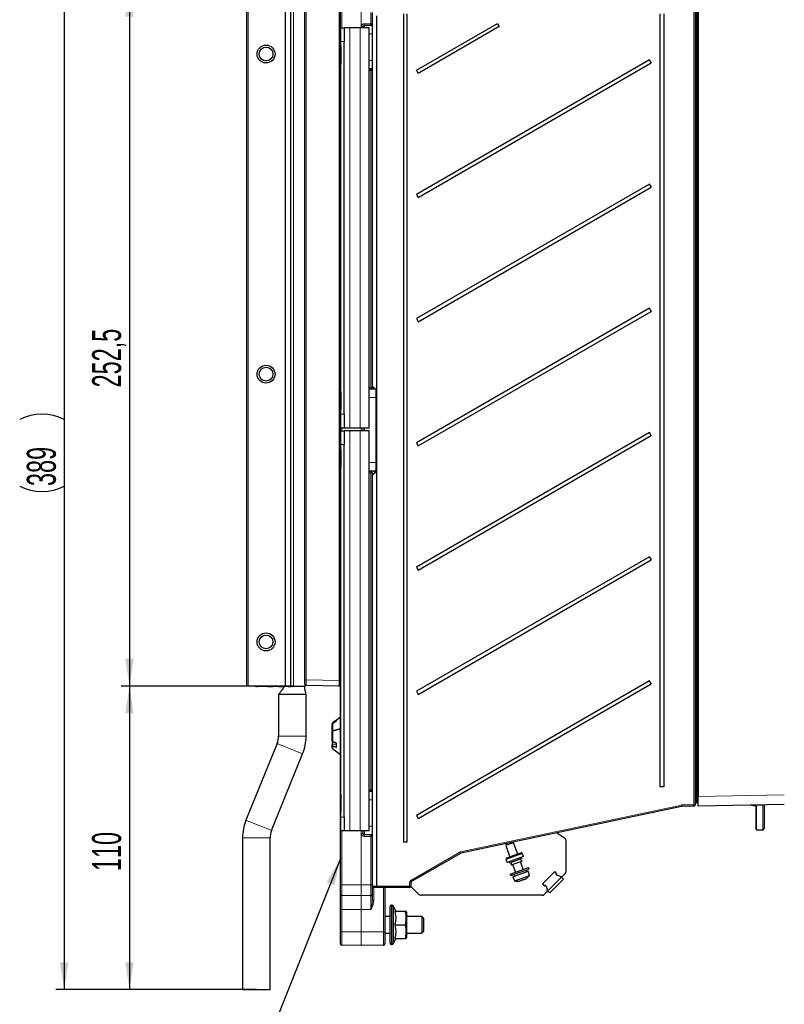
# Model space of a CAD drawing. Header units: millimetres. Extents: x 5 to 418, y 2 to 292.
# Tile 39 of 53: x 162 to 255, y 113 to 232. Entities that reach past the tile are written whole.
import ezdxf

# ---------------------------------------------------------------- set-up
doc = ezdxf.new("R2010")
doc.units = ezdxf.units.MM
doc.layers.add('SLD-0', color=7, linetype='Continuous')
doc.styles.add('SLDTEXTSTYLE0', font='TXT', dxfattribs={"width": 0.605})
doc.dimstyles.new('SLDDIMSTYLE0', dxfattribs={"dimtxt": 3.5, "dimasz": 3.302, "dimexe": 0, "dimexo": 0.0625, "dimgap": 0.875, "dimtad": 1, "dimlfac": 3, "dimrnd": 1e-09, "dimzin": 12, "dimdsep": 46, "dimtxsty": 'SLDTEXTSTYLE0', "dimsah": 1, "dimcen": 0.09, "dimadec": 0, "dimazin": 3, "dimtfac": 1, "dimtofl": 0, "dimtmove": 0, "dimatfit": 3, "dimfxl": 1, "dimfrac": 2, "dimtolj": 1, "dimtzin": 12, "dimarcsym": 0})
doc.dimstyles.new('SLDDIMSTYLE1', dxfattribs={"dimtxt": 3.5, "dimasz": 3.302, "dimexe": 0, "dimexo": 0.0625, "dimgap": 0.875, "dimtad": 1, "dimdec": 1, "dimlfac": 3, "dimrnd": 1e-09, "dimzin": 12, "dimdsep": 46, "dimtxsty": 'SLDTEXTSTYLE0', "dimsah": 1, "dimcen": 0.09, "dimadec": 0, "dimazin": 3, "dimtfac": 1, "dimtmove": 0, "dimatfit": 0, "dimfxl": 1, "dimfrac": 2, "dimtolj": 1, "dimtzin": 12, "dimarcsym": 0})
doc.dimstyles.new('SLDDIMSTYLE2', dxfattribs={"dimtxt": 3.5, "dimasz": 3.302, "dimexe": 0, "dimexo": 0.0625, "dimgap": 0.875, "dimtad": 1, "dimdec": 1, "dimlfac": 3, "dimrnd": 1e-09, "dimzin": 12, "dimdsep": 46, "dimtxsty": 'SLDTEXTSTYLE0', "dimsah": 1, "dimcen": 0.09, "dimadec": 0, "dimazin": 3, "dimtfac": 1, "dimtofl": 0, "dimtmove": 0, "dimatfit": 3, "dimfxl": 1, "dimfrac": 2, "dimtolj": 1, "dimtzin": 12, "dimarcsym": 0})

# ---------------------------------------------------------------- blocks, each defined once
blk = doc.blocks.new('_D_2')
at = {"layer": 'SLD-0', "color": 7}
for p, q in [((175.66, 244.88), (175.66, 259.65)), ((203.65, 244.88), (174.66, 244.88)), ((175.66, 236.05), (175.66, 244.88)), ((201.15, 236.05), (174.66, 236.05)), ((175.66, 236.05), (175.66, 229.7))]:
    blk.add_line(p, q, dxfattribs=at)
for points in [[(175.66, 244.88), (176.16, 248.18), (175.15, 248.18)], [(175.66, 236.05), (175.15, 232.74), (176.16, 232.74)]]:
    blk.add_solid(points, dxfattribs=at)
at = {"layer": 'SLD-0', "color": 7, "insert": (171.14, 250.29), "char_height": 3.5, "attachment_point": 1, "rotation": 90, "style": 'SLDTEXTSTYLE0'}
blk.add_mtext('26,5', dxfattribs=at)
blk = doc.blocks.new('_D_3')
at = {"layer": 'SLD-0', "color": 7}
for p, q in [((201.15, 236.05), (174.66, 236.05)), ((175.66, 236.05), (175.66, 151.88)), ((189.81, 151.88), (174.66, 151.88))]:
    blk.add_line(p, q, dxfattribs=at)
for points in [[(175.66, 236.05), (175.15, 232.74), (176.16, 232.74)], [(175.66, 151.88), (176.16, 155.18), (175.15, 155.18)]]:
    blk.add_solid(points, dxfattribs=at)
at = {"layer": 'SLD-0', "color": 7, "insert": (171.14, 187.95), "char_height": 3.5, "attachment_point": 1, "rotation": 90, "style": 'SLDTEXTSTYLE0'}
blk.add_mtext('252,5', dxfattribs=at)
blk = doc.blocks.new('_D_5')
at = {"layer": 'SLD-0', "color": 7}
for p, q in [((201.15, 243.22), (201.15, 251.87)), ((262.55, 215.55), (262.55, 251.87)), ((201.15, 250.87), (262.55, 250.87))]:
    blk.add_line(p, q, dxfattribs=at)
for points in [[(201.15, 250.87), (204.45, 250.37), (204.45, 251.38)], [(262.55, 250.87), (259.25, 251.38), (259.25, 250.37)]]:
    blk.add_solid(points, dxfattribs=at)
at = {"layer": 'SLD-0', "color": 7, "insert": (225.83, 255.39), "char_height": 3.5, "attachment_point": 1, "style": 'SLDTEXTSTYLE0'}
blk.add_mtext('184,2', dxfattribs=at)
blk = doc.blocks.new('_D_6')
at = {"layer": 'SLD-0', "color": 7}
for p, q in [((203.65, 244.88), (166.77, 244.88)), ((167.77, 244.88), (167.77, 115.22)), ((189.65, 115.22), (166.77, 115.22))]:
    blk.add_line(p, q, dxfattribs=at)
for centre, start, end in [((165.09, 178.69), 63.4349, 116.5651), ((165.09, 181.41), 243.4349, 296.5651)]:
    blk.add_arc(centre, 6.01, start, end, dxfattribs=at)
for points in [[(167.77, 244.88), (167.26, 241.58), (168.28, 241.58)], [(167.77, 115.22), (168.28, 118.52), (167.26, 118.52)]]:
    blk.add_solid(points, dxfattribs=at)
at = {"layer": 'SLD-0', "color": 7, "insert": (163.26, 176.04), "char_height": 3.5, "attachment_point": 1, "rotation": 90, "style": 'SLDTEXTSTYLE0'}
blk.add_mtext('389', dxfattribs=at)
blk = doc.blocks.new('_D_7')
at = {"layer": 'SLD-0', "color": 7}
for p, q in [((189.81, 151.88), (174.66, 151.88)), ((175.66, 151.88), (175.66, 115.22)), ((190.98, 115.22), (174.66, 115.22))]:
    blk.add_line(p, q, dxfattribs=at)
for points in [[(175.66, 151.88), (175.15, 148.58), (176.16, 148.58)], [(175.66, 115.22), (176.16, 118.52), (175.15, 118.52)]]:
    blk.add_solid(points, dxfattribs=at)
at = {"layer": 'SLD-0', "color": 7, "insert": (171.14, 129.54), "char_height": 3.5, "attachment_point": 1, "rotation": 90, "style": 'SLDTEXTSTYLE0'}
blk.add_mtext('110', dxfattribs=at)
blk = doc.blocks.new('_D_8')
at = {"layer": 'SLD-0', "color": 7}
for p, q in [((189.81, 233.55), (189.81, 260.07)), ((262.55, 215.55), (262.55, 260.07)), ((189.81, 259.07), (262.55, 259.07))]:
    blk.add_line(p, q, dxfattribs=at)
for centre, start, end in [((225.54, 261.76), 153.4349, 206.5651), ((226.83, 261.76), 333.4349, 26.5651)]:
    blk.add_arc(centre, 6.01, start, end, dxfattribs=at)
for points in [[(189.81, 259.07), (193.12, 258.56), (193.12, 259.58)], [(262.55, 259.07), (259.25, 259.58), (259.25, 258.56)]]:
    blk.add_solid(points, dxfattribs=at)
at = {"layer": 'SLD-0', "color": 7, "insert": (220.17, 263.58), "char_height": 3.5, "attachment_point": 1, "style": 'SLDTEXTSTYLE0'}
blk.add_mtext('218,2', dxfattribs=at)

msp = doc.modelspace()

# ---------------------------------------------------------------- linework, layer by layer
at = {"color": 7, "linetype": 'Continuous', "lineweight": 25}
for p, q in [((201.1476, 127.8825), (201.1476, 238.5492)), ((244.3143, 237.877), (244.3143, 138.555)), ((189.8143, 151.8825), (189.8143, 233.5492)), ((194.4809, 151.8825), (194.4809, 233.5492)), ((195.1476, 151.8825), (195.1476, 233.5492)), ((196.8143, 152.6219), (196.8143, 233.5492)), ((204.9809, 233.2128), (204.9809, 231.8693)), ((243.9809, 234.0905), (243.9809, 137.5463)), ((205.4809, 232.816), (205.4809, 127.7159)), ((208.756, 233.0492), (208.756, 133.0492)), ((209.1969, 133.0492), (209.1969, 233.0492)), ((210.2967, 226.2578), (220.0785, 231.9062)), ((220.0785, 231.9062), (220.2951, 231.5309)), ((239.756, 139.7159), (239.756, 233.0492)), ((240.1969, 233.0492), (240.1969, 139.7159)), ((201.1976, 183.0492), (201.1976, 231.3825)), ((201.1979, 231.3825), (201.1976, 231.3825)), ((201.1979, 231.3825), (201.5979, 231.3825)), ((202.2643, 231.3825), (201.5979, 231.3825)), ((203.5309, 231.3825), (202.2643, 231.3825)), ((204.5975, 231.3825), (203.5309, 231.3825)), ((204.5975, 183.0492), (204.5975, 231.3825)), ((204.9809, 231.8693), (204.9809, 231.8603)), ((204.9809, 231.8603), (204.9809, 226.2381)), ((220.2951, 231.5309), (210.5133, 225.8825)), ((201.198, 184.7158), (201.198, 229.7158)), ((201.598, 184.7158), (201.598, 229.7158)), ((238.4395, 227.5087), (210.2967, 211.2578)), ((210.5133, 210.8825), (238.6562, 227.1334)), ((238.6562, 227.1334), (238.4395, 227.5087)), ((204.9809, 226.2381), (204.9809, 226.2291)), ((204.9809, 226.2291), (204.9809, 187.9526)), ((210.5133, 225.8825), (210.2967, 226.2578)), ((238.4395, 212.5087), (210.2967, 196.2578)), ((210.5133, 195.8825), (238.6562, 212.1334)), ((238.6562, 212.1334), (238.4395, 212.5087)), ((210.2967, 211.2578), (210.5133, 210.8825)), ((238.4395, 197.5087), (210.2967, 181.2578)), ((238.6562, 197.1334), (238.4395, 197.5087)), ((210.2967, 196.2578), (210.5133, 195.8825)), ((210.5133, 180.8825), (238.6562, 197.1334)), ((205.4809, 187.6239), (204.9809, 188.0434)), ((204.9809, 187.9526), (204.9809, 187.9481)), ((204.5975, 187.7783), (204.8143, 187.7785)), ((204.5975, 187.7652), (205.1752, 187.7647)), ((201.1979, 183.0492), (201.1976, 183.0492)), ((201.1976, 134.3826), (201.1976, 182.7159)), ((201.1979, 182.7159), (201.1976, 182.7159)), ((201.5979, 183.0492), (201.1979, 183.0492)), ((201.1979, 182.7159), (201.5979, 182.7159)), ((202.2643, 183.0492), (201.5979, 183.0492)), ((202.2643, 182.7159), (201.5979, 182.7159)), ((203.5309, 183.0492), (202.2643, 183.0492)), ((203.5309, 182.7159), (202.2643, 182.7159)), ((204.5975, 183.0492), (203.5309, 183.0492)), ((204.5975, 182.7159), (203.5309, 182.7159)), ((204.5975, 134.3826), (204.5975, 182.7159)), ((238.4395, 182.5087), (210.2967, 166.2578)), ((210.5133, 165.8825), (238.6562, 182.1334)), ((238.6562, 182.1334), (238.4395, 182.5087)), ((201.198, 136.0493), (201.198, 181.0493)), ((201.598, 136.0493), (201.598, 181.0493)), ((210.2967, 181.2578), (210.5133, 180.8825)), ((205.1752, 177.8337), (204.5975, 177.8332)), ((204.8143, 177.8199), (204.5975, 177.8201)), ((204.9809, 177.3883), (205.4809, 177.8079)), ((204.9809, 177.6503), (204.9809, 177.6458)), ((204.9809, 177.6458), (204.9809, 139.3693)), ((238.4395, 167.5087), (210.2967, 151.2578)), ((210.5133, 150.8825), (238.6562, 167.1334)), ((238.6562, 167.1334), (238.4395, 167.5087)), ((210.2967, 166.2578), (210.5133, 165.8825)), ((196.8143, 152.1219), (196.8143, 152.6219)), ((238.4395, 152.5087), (210.2967, 136.2578)), ((238.6562, 152.1334), (238.4395, 152.5087)), ((189.9809, 151.8825), (189.8143, 151.8825)), ((194.4809, 151.8825), (189.9809, 151.8825)), ((190.8143, 151.8159), (190.8143, 151.8825)), ((191.4809, 151.8159), (190.8143, 151.8159)), ((190.951, 151.8125), (190.951, 151.8159)), ((190.9596, 151.8125), (190.9596, 151.8159)), ((190.9596, 151.8125), (191.0722, 151.8125)), ((191.1305, 151.8125), (191.1305, 151.8159)), ((191.4636, 151.8125), (191.4636, 151.8159)), ((195.1476, 151.8159), (191.4809, 151.8159)), ((191.8143, 151.8125), (191.8143, 151.8159)), ((192.3057, 151.8125), (192.3057, 151.8159)), ((192.3143, 151.8125), (192.3143, 151.8159)), ((192.3143, 151.8125), (192.9809, 151.8125)), ((192.9809, 151.8125), (192.9809, 151.8159)), ((192.9895, 151.8125), (192.9895, 151.8159)), ((193.639, 151.8125), (193.639, 151.8159)), ((193.6476, 151.8125), (193.6476, 151.8159)), ((193.6476, 151.8125), (194.3143, 151.8125)), ((194.3143, 151.8125), (194.3143, 151.8159)), ((195.1476, 151.8825), (194.4809, 151.8825)), ((194.8014, 151.8125), (194.8014, 151.8159)), ((194.8014, 151.8125), (194.914, 151.8125)), ((194.9724, 151.8125), (194.9724, 151.8159)), ((195.4809, 151.8825), (195.1476, 151.8825)), ((195.8143, 151.8159), (195.1476, 151.8159)), ((195.2117, 151.8125), (195.2117, 151.8159)), ((195.2556, 151.8125), (195.2556, 151.8159)), ((195.3295, 151.8125), (195.3295, 151.8159)), ((195.4736, 151.8125), (195.4736, 151.8159)), ((195.4809, 151.8825), (196.8143, 151.8825)), ((195.6561, 151.8125), (195.6561, 151.8159)), ((195.8143, 151.8159), (195.8143, 151.8825)), ((196.8143, 152.1219), (196.8143, 151.8825)), ((196.8143, 151.3825), (196.8143, 151.8825)), ((200.9838, 151.8854), (196.978, 151.9553)), ((210.2967, 151.2578), (210.5133, 150.8825)), ((210.5133, 135.8825), (238.6562, 152.1334)), ((193.6476, 150.9195), (193.6476, 145.8296)), ((196.9809, 150.8825), (193.6476, 150.8825)), ((196.9809, 145.8296), (196.9809, 150.9195)), ((200.5785, 147.7331), (200.2187, 147.4791)), ((201.1476, 148.1325), (200.6476, 147.7824)), ((200.6476, 147.7824), (200.6476, 147.683)), ((200.1476, 147.3407), (200.1476, 147.2421)), ((200.1476, 146.4201), (200.1476, 147.2421)), ((200.1476, 146.417), (200.1476, 146.4201)), ((200.1476, 145.2564), (200.1476, 146.417)), ((201.1476, 146.7084), (200.2187, 146.4701)), ((200.2187, 146.467), (201.1476, 146.7053)), ((200.1476, 145.0961), (200.3597, 145.1066)), ((200.1476, 145.0961), (200.1476, 144.8122)), ((200.6476, 144.9788), (200.2187, 145.1693)), ((193.4777, 144.9555), (189.7269, 135.672)), ((200.6476, 144.8545), (200.1476, 144.8122)), ((200.1476, 144.8122), (200.1476, 144.7347)), ((200.1476, 144.4195), (200.1476, 144.7347)), ((200.2187, 144.6476), (200.6476, 144.4571)), ((200.2187, 144.283), (201.1476, 143.6325)), ((200.6476, 144.4571), (200.6476, 144.9788)), ((192.8175, 134.4233), (196.5683, 143.7068)), ((204.9809, 139.3693), (204.9809, 139.3603)), ((204.9809, 139.3603), (204.9809, 133.7381)), ((240.1969, 139.7159), (239.756, 139.7159)), ((244.3143, 138.2219), (244.2482, 138.2208)), ((244.3143, 137.3885), (244.3143, 138.555)), ((242.331, 137.3507), (215.6643, 131.6825)), ((243.8172, 137.3797), (242.3628, 137.3543)), ((244.2482, 137.7832), (244.1461, 137.7841)), ((254.7315, 137.5703), (244.3143, 137.3885)), ((251.3143, 137.3643), (251.3022, 137.3779)), ((252.1476, 137.5107), (251.3143, 137.5107)), ((251.3143, 134.6055), (251.3143, 137.3643)), ((252.3143, 137.5281), (252.3143, 134.7055)), ((210.2967, 136.2578), (210.5133, 135.8825)), ((201.1979, 134.3826), (201.1976, 134.3826)), ((201.5979, 134.3826), (201.1979, 134.3826)), ((202.2643, 134.3826), (201.5979, 134.3826)), ((203.5309, 134.3826), (202.2643, 134.3826)), ((204.5975, 134.3826), (203.5309, 134.3826)), ((251.3809, 134.5388), (252.1476, 134.5388)), ((189.3143, 133.5492), (189.3143, 115.2159)), ((192.6476, 115.2159), (192.6476, 133.5492)), ((204.9809, 133.7381), (204.9809, 133.7291)), ((204.9809, 133.7291), (204.9809, 127.8825)), ((228.3067, 133.4153), (227.2212, 134.139)), ((228.3809, 129.4873), (228.3809, 133.2767)), ((209.1969, 133.0492), (208.756, 133.0492)), ((221.1931, 132.8411), (221.0935, 132.6275)), ((221.5264, 132.7851), (221.0935, 132.6275)), ((221.0935, 132.6275), (221.5997, 131.2365)), ((221.1931, 132.8411), (221.3024, 132.8809)), ((222.0332, 132.9695), (221.5264, 132.7851)), ((222.0332, 132.9695), (221.9349, 133.0153)), ((222.5394, 131.5785), (222.0332, 132.9695)), ((215.6156, 131.6638), (209.7309, 128.2657)), ((223.0905, 131.6727), (221.1171, 130.9544)), ((221.1769, 131.0826), (221.1171, 130.9544)), ((221.1171, 130.9544), (221.2539, 130.5786)), ((222.9623, 131.7324), (221.1769, 131.0826)), ((223.2273, 131.2968), (221.2539, 130.5786)), ((223.0337, 131.049), (221.5615, 130.5131)), ((223.0577, 130.7491), (222.8374, 130.9775)), ((223.0905, 131.6727), (222.9623, 131.7324)), ((223.0337, 131.049), (222.9767, 131.2056)), ((223.2273, 131.2968), (223.0905, 131.6727)), ((221.5045, 130.6698), (221.5615, 130.5131)), ((223.0577, 130.7491), (221.7359, 130.268)), ((221.7578, 130.5846), (221.7359, 130.268)), ((221.9269, 130.3375), (222.2677, 129.4012)), ((222.6514, 129.5409), (223.8339, 129.9712)), ((222.7198, 129.3529), (223.9023, 129.7833)), ((223.2074, 129.7432), (222.8666, 130.6796)), ((223.6261, 129.47), (223.5577, 129.6579)), ((223.9023, 129.7833), (223.8339, 129.9712)), ((221.6413, 129.1732), (222.6514, 129.5409)), ((221.6413, 129.1732), (221.7097, 128.9853)), ((221.7097, 128.9853), (222.7198, 129.3529)), ((221.9347, 128.8543), (222.8006, 129.1695)), ((221.9347, 128.8543), (222.1541, 128.3489)), ((222.0542, 129.1107), (222.1226, 128.9227)), ((222.1541, 128.3489), (222.9911, 128.6535)), ((222.8006, 129.1695), (223.8141, 129.5384)), ((222.9911, 128.6535), (223.9709, 129.0101)), ((223.3013, 128.5151), (223.3022, 128.5138)), ((223.9709, 129.0101), (223.8141, 129.5384)), ((225.5205, 127.9855), (227.0113, 129.4763)), ((227.8392, 128.8075), (226.1893, 127.1576)), ((228.0749, 128.5718), (226.425, 126.9219)), ((227.2635, 129.2241), (227.0113, 129.4763)), ((227.2635, 129.2241), (227.2005, 129.161)), ((227.6505, 128.9005), (227.22, 129.0682)), ((228.0749, 128.5718), (227.8392, 128.8075)), ((228.0072, 128.9754), (228.2833, 129.2516)), ((201.1476, 126.7566), (201.1476, 127.8825)), ((204.9809, 127.8825), (204.9809, 126.7363)), ((205.6476, 127.5492), (205.1476, 127.5492)), ((209.4809, 127.5492), (205.6476, 127.5492)), ((206.4809, 127.5492), (206.4809, 122.2159)), ((210.5316, 126.7818), (209.6417, 127.6718)), ((209.6476, 128.1213), (209.6476, 127.7159)), ((223.0069, 128.4177), (223.0085, 128.407)), ((225.5205, 127.9855), (225.7727, 127.7333)), ((225.8357, 127.7963), (225.7727, 127.7333)), ((225.9286, 127.7768), (226.0963, 127.3463)), ((201.1476, 124.8825), (201.1476, 126.7566)), ((203.6447, 126.5493), (201.3113, 126.59)), ((204.8172, 126.5696), (203.6505, 126.5493)), ((204.9809, 126.7363), (204.9809, 125.9347)), ((225.5095, 126.6159), (210.9323, 126.6159)), ((226.0214, 126.9896), (225.7452, 126.7135)), ((226.425, 126.9219), (226.1893, 127.1576)), ((201.1476, 122.2159), (201.1476, 124.8825)), ((207.1476, 120.8492), (207.1476, 125.2492)), ((207.3747, 125.4159), (207.3143, 125.4159)), ((207.8073, 124.7159), (207.5258, 125.3196)), ((207.1476, 124.0492), (206.4809, 124.0492)), ((207.6871, 124.7159), (208.9778, 124.7159)), ((209.1476, 124.5492), (209.0809, 124.7159)), ((209.1476, 123.0492), (209.1476, 124.5492)), ((210.9476, 124.0492), (209.1476, 124.0492)), ((211.1476, 123.8492), (210.9476, 124.0492)), ((210.9476, 124.0492), (210.9476, 122.0492)), ((211.1476, 123.8492), (211.1476, 122.2492)), ((207.6871, 123.0492), (208.9778, 123.0492)), ((209.1476, 121.5492), (209.1476, 123.0492)), ((201.1476, 120.7566), (201.1476, 122.2159)), ((206.4809, 122.2159), (206.4809, 120.7624)), ((206.4809, 122.0492), (207.1476, 122.0492)), ((207.5258, 120.7788), (207.8073, 121.3825)), ((207.6871, 121.3825), (208.9778, 121.3825)), ((209.0809, 121.3825), (209.1476, 121.5492)), ((209.1476, 122.0492), (210.9476, 122.0492)), ((210.9476, 122.0492), (211.1476, 122.2492)), ((203.6447, 120.5493), (201.3113, 120.59)), ((206.3172, 120.5958), (203.6505, 120.5493)), ((207.3143, 120.6825), (207.3747, 120.6825)), ((192.6476, 115.2159), (189.3143, 115.2159))]:
    msp.add_line(p, q, dxfattribs=at)
at = {"color": 7, "linetype": 'Continuous', "lineweight": 18}
for p, q in [((201.3113, 238.5492), (201.3113, 231.3825)), ((203.6447, 231.3825), (203.6447, 238.5492)), ((203.6505, 238.5492), (203.6505, 231.3825)), ((244.1461, 237.8828), (244.1461, 138.5492)), ((244.2482, 138.5492), (244.2482, 237.8828)), ((189.9809, 233.5492), (189.9809, 151.8825)), ((195.4809, 233.5492), (195.4809, 151.8825)), ((196.978, 233.5492), (196.978, 152.6219)), ((200.9838, 152.5519), (200.9838, 233.5492)), ((204.8172, 231.8693), (204.8172, 233.2128)), ((243.8172, 137.5463), (243.8172, 234.0905)), ((202.2643, 183.0492), (202.2643, 231.3825)), ((203.5309, 183.0492), (203.5309, 231.3825)), ((203.6534, 231.3825), (203.6534, 231.5363)), ((203.8171, 231.5363), (203.6534, 231.5363)), ((203.8171, 231.5363), (203.8171, 231.3825)), ((203.8704, 231.483), (203.8171, 231.5363)), ((204.8143, 231.7026), (203.9839, 231.7029)), ((203.9839, 231.7029), (204.0371, 231.6497)), ((203.9868, 231.8695), (204.8172, 231.8693)), ((204.0371, 231.6497), (204.9809, 231.6497)), ((204.8143, 231.6843), (204.8143, 231.7026)), ((204.9809, 231.8693), (204.8172, 231.8693)), ((201.598, 229.7158), (201.198, 229.7158)), ((204.5975, 230.6498), (204.9809, 230.6498)), ((204.5975, 227.4486), (204.9809, 227.4486)), ((204.5975, 226.4487), (204.9809, 226.4487)), ((204.5975, 226.3957), (204.8143, 226.3958)), ((204.8172, 226.2291), (204.5975, 226.2291)), ((204.8143, 226.3958), (204.8143, 226.4141)), ((204.8172, 187.9526), (204.8172, 226.2291)), ((204.9809, 226.2291), (204.8172, 226.2291)), ((204.5975, 187.9527), (204.8172, 187.9526)), ((204.9809, 187.9526), (204.8172, 187.9526)), ((204.8143, 187.786), (204.5975, 187.786)), ((204.5975, 187.733), (205.3509, 187.733)), ((204.5975, 186.7332), (205.4105, 186.7332)), ((204.8143, 187.7785), (204.8143, 187.786)), ((205.4809, 186.7332), (205.4105, 186.7332)), ((205.4105, 178.8652), (205.4105, 186.7332)), ((201.198, 184.7158), (201.598, 184.7158)), ((201.3113, 183.0492), (201.3113, 182.7159)), ((202.2643, 134.3826), (202.2643, 182.7159)), ((203.5309, 134.3826), (203.5309, 182.7159)), ((203.6447, 182.7159), (203.6447, 183.0492)), ((203.6505, 183.0492), (203.6505, 182.7159)), ((203.6534, 182.7159), (203.6534, 183.0492)), ((203.8171, 183.0492), (203.8171, 182.7159)), ((203.8847, 182.7159), (203.8847, 183.0492)), ((204.0513, 183.0492), (204.0513, 182.7159)), ((201.598, 181.0493), (201.198, 181.0493)), ((204.5975, 178.8652), (205.4105, 178.8652)), ((205.4809, 178.8652), (205.4105, 178.8652)), ((204.5975, 177.8654), (205.4248, 177.8654)), ((204.5975, 177.8124), (204.8143, 177.8124)), ((204.8172, 177.6458), (204.5975, 177.6457)), ((204.8143, 177.8124), (204.8143, 177.8199)), ((204.8172, 139.3693), (204.8172, 177.6458)), ((204.9809, 177.6458), (204.8172, 177.6458)), ((205.4533, 177.8369), (205.4248, 177.8654)), ((196.8143, 152.6219), (196.978, 152.6219)), ((196.978, 152.6219), (200.9838, 152.5519)), ((200.9838, 152.5519), (201.1476, 152.5519)), ((191.4809, 151.8159), (191.4809, 151.8825)), ((195.1476, 151.8159), (195.1476, 151.8825)), ((200.2187, 146.4701), (200.2187, 147.3804)), ((200.2187, 145.1693), (200.2187, 146.467)), ((196.9809, 145.8296), (193.6476, 145.8296)), ((196.5683, 143.7068), (193.4777, 144.9555)), ((200.2187, 144.283), (200.2187, 144.6476)), ((204.5975, 139.3693), (204.8172, 139.3693)), ((204.8143, 139.2026), (204.5975, 139.2027)), ((204.5975, 139.1497), (204.9809, 139.1497)), ((204.8143, 139.1843), (204.8143, 139.2026)), ((204.9809, 139.3693), (204.8172, 139.3693)), ((204.5975, 138.1498), (204.9809, 138.1498)), ((244.1461, 138.5492), (243.9809, 138.5492)), ((244.2482, 138.5492), (244.1461, 138.5492)), ((244.2482, 138.5492), (244.3143, 138.5492)), ((244.3143, 138.555), (254.7315, 138.7368)), ((215.6327, 131.8455), (242.2994, 137.5137)), ((242.3628, 137.5209), (243.8172, 137.5463)), ((243.8172, 137.5463), (243.9809, 137.5463)), ((251.3809, 137.2987), (251.3809, 134.5388)), ((252.1476, 134.5388), (252.1476, 137.5107)), ((192.8175, 134.4233), (189.7269, 135.672)), ((201.198, 136.0493), (201.598, 136.0493)), ((201.3113, 134.3826), (201.3113, 127.8825)), ((203.6447, 127.8825), (203.6447, 134.3826)), ((203.6505, 134.3826), (203.6505, 127.8825)), ((203.6534, 134.0621), (203.6534, 134.3826)), ((203.8171, 134.3826), (203.8171, 134.0621)), ((204.5975, 134.9486), (204.9809, 134.9486)), ((192.6476, 133.5492), (189.3143, 133.5492)), ((203.8171, 134.0621), (203.6534, 134.0621)), ((203.8171, 134.0621), (203.8704, 134.1154)), ((204.0371, 133.9487), (203.9839, 133.8955)), ((203.9839, 133.8955), (204.8143, 133.8958)), ((204.8172, 133.7291), (203.9868, 133.7289)), ((204.0371, 133.9487), (204.9809, 133.9487)), ((204.8143, 133.8958), (204.8143, 133.9141)), ((204.8172, 127.8825), (204.8172, 133.7291)), ((204.8172, 133.7291), (204.9809, 133.7291)), ((209.6506, 128.4101), (215.5353, 131.8081)), ((201.1476, 127.8825), (201.3113, 127.8825)), ((201.3113, 127.8825), (203.6447, 127.8825)), ((201.3113, 127.8825), (201.3113, 126.59)), ((203.6447, 127.8825), (203.6505, 127.8825)), ((203.6447, 126.5493), (203.6447, 127.8825)), ((203.6505, 127.8825), (203.6505, 126.5493)), ((203.6505, 127.8825), (204.8172, 127.8825)), ((204.8172, 126.5696), (204.8172, 127.8825)), ((204.9809, 127.8825), (204.8172, 127.8825)), ((204.9809, 127.7159), (205.4809, 127.7159)), ((205.1447, 127.5492), (205.1447, 125.9347)), ((205.4809, 127.7159), (209.4839, 127.7159)), ((206.3172, 122.2159), (206.3172, 127.5492)), ((209.4839, 127.7159), (209.4839, 128.1213)), ((209.4839, 128.1213), (209.6476, 128.1213)), ((209.4839, 127.7159), (209.6476, 127.7159)), ((201.3113, 126.59), (201.3113, 124.8825)), ((203.6447, 124.8825), (203.6447, 126.5493)), ((203.6505, 126.5493), (203.6505, 124.8825)), ((204.8172, 124.8825), (204.8172, 126.5696)), ((201.1476, 124.8825), (201.3113, 124.8825)), ((203.6447, 124.8825), (201.3113, 124.8825)), ((201.3113, 124.8825), (201.3113, 122.2159)), ((203.6447, 124.8825), (203.6505, 124.8825)), ((203.6447, 122.2159), (203.6447, 124.8825)), ((204.8172, 124.8825), (203.6505, 124.8825)), ((203.6505, 124.8825), (203.6505, 122.2159)), ((204.9809, 125.9347), (205.1447, 125.9347)), ((207.3143, 125.4159), (207.3143, 120.6825)), ((207.3747, 120.6825), (207.3747, 125.4159)), ((207.5258, 125.3196), (207.5258, 120.7788)), ((201.1476, 122.2159), (201.3113, 122.2159)), ((201.3113, 122.2159), (201.3113, 120.59)), ((201.3113, 122.2159), (203.6447, 122.2159)), ((203.6447, 122.2159), (203.6505, 122.2159)), ((203.6447, 120.5493), (203.6447, 122.2159)), ((203.6505, 122.2159), (206.3172, 122.2159)), ((203.6505, 122.2159), (203.6505, 120.5493)), ((206.3172, 120.5958), (206.3172, 122.2159)), ((206.3172, 122.2159), (206.4809, 122.2159))]:
    msp.add_line(p, q, dxfattribs=at)
at = {"color": 7, "linetype": 'Continuous', "lineweight": 25, "flags": 128}
for points in [[(201.198, 229.7158), (201.198, 230.041), (201.198, 230.3536), (201.198, 230.6418), (201.198, 230.8943), (201.198, 231.1016), (201.198, 231.2556), (201.1979, 231.3505), (201.1979, 231.3825)], [(201.5979, 231.3825), (201.5979, 231.3505), (201.598, 231.2556), (201.598, 231.1016), (201.598, 230.8943), (201.598, 230.6418), (201.598, 230.3536), (201.598, 230.041), (201.598, 229.7158)], [(201.1979, 228.0492), (201.1979, 227.6974), (201.1979, 227.3838), (201.1979, 227.1422), (201.1979, 226.999), (201.1978, 226.9695), (201.1978, 227.0571), (201.1978, 227.2521), (201.1978, 227.5335), (201.1978, 227.8708), (201.1978, 228.2275), (201.1978, 228.5648), (201.1978, 228.8462), (201.1978, 229.0412), (201.1978, 229.1288), (201.1979, 229.0993), (201.1979, 228.9561), (201.1979, 228.7145), (201.1979, 228.4009), (201.1979, 228.0492)], [(201.1978, 186.3825), (201.1978, 186.7342), (201.1978, 187.0479), (201.1978, 187.2894), (201.1978, 187.4327), (201.1979, 187.4621), (201.1979, 187.3746), (201.1979, 187.1795), (201.1979, 186.8981), (201.1979, 186.5608), (201.1979, 186.2042), (201.1979, 185.8669), (201.1979, 185.5854), (201.1979, 185.3904), (201.1979, 185.3029), (201.1978, 185.3323), (201.1978, 185.4756), (201.1978, 185.7171), (201.1978, 186.0307), (201.1978, 186.3825)], [(201.1979, 183.0492), (201.1979, 183.0812), (201.198, 183.176), (201.198, 183.33), (201.198, 183.5373), (201.198, 183.7899), (201.198, 184.078), (201.198, 184.3907), (201.198, 184.7158)], [(201.598, 184.7158), (201.598, 184.3907), (201.598, 184.078), (201.598, 183.7899), (201.598, 183.5373), (201.598, 183.33), (201.598, 183.176), (201.5979, 183.0812), (201.5979, 183.0492)], [(201.198, 181.0493), (201.198, 181.3744), (201.198, 181.6871), (201.198, 181.9752), (201.198, 182.2278), (201.198, 182.435), (201.198, 182.5891), (201.1979, 182.6839), (201.1979, 182.7159)], [(201.5979, 182.7159), (201.5979, 182.6839), (201.598, 182.5891), (201.598, 182.435), (201.598, 182.2278), (201.598, 181.9752), (201.598, 181.6871), (201.598, 181.3744), (201.598, 181.0493)], [(201.1979, 179.3826), (201.1979, 179.0308), (201.1979, 178.7172), (201.1979, 178.4757), (201.1979, 178.3324), (201.1978, 178.303), (201.1978, 178.3905), (201.1978, 178.5856), (201.1978, 178.867), (201.1978, 179.2043), (201.1978, 179.5609), (201.1978, 179.8982), (201.1978, 180.1796), (201.1978, 180.3747), (201.1978, 180.4622), (201.1979, 180.4328), (201.1979, 180.2895), (201.1979, 180.048), (201.1979, 179.7343), (201.1979, 179.3826)], [(201.1978, 137.7159), (201.1978, 138.0677), (201.1978, 138.3813), (201.1978, 138.6228), (201.1978, 138.7661), (201.1979, 138.7956), (201.1979, 138.708), (201.1979, 138.513), (201.1979, 138.2315), (201.1979, 137.8942), (201.1979, 137.5376), (201.1979, 137.2003), (201.1979, 136.9189), (201.1979, 136.7238), (201.1979, 136.6363), (201.1978, 136.6657), (201.1978, 136.809), (201.1978, 137.0505), (201.1978, 137.3642), (201.1978, 137.7159)], [(201.1979, 134.3826), (201.1979, 134.4146), (201.198, 134.5095), (201.198, 134.6635), (201.198, 134.8707), (201.198, 135.1233), (201.198, 135.4114), (201.198, 135.7241), (201.198, 136.0493)], [(201.598, 136.0493), (201.598, 135.7241), (201.598, 135.4114), (201.598, 135.1233), (201.598, 134.8707), (201.598, 134.6635), (201.598, 134.5095), (201.5979, 134.4146), (201.5979, 134.3826)]]:
    msp.add_lwpolyline(points, dxfattribs=at)
at = {"color": 7, "linetype": 'Continuous', "lineweight": 18, "flags": 128}
msp.add_lwpolyline([(205.4809, 177.8751), (205.4573, 177.8686), (205.4248, 177.8654)], dxfattribs=at)
at = {"color": 7, "linetype": 'Continuous', "lineweight": 25}
for centre, radius in [((192.1476, 228.2159), 1.0833), ((192.1476, 228.2159), 0.8333), ((192.1476, 189.5492), 1.0833), ((192.1476, 189.5492), 0.8333), ((192.1476, 157.2159), 1.0833), ((192.1476, 157.2159), 0.8333)]:
    msp.add_circle(centre, radius, dxfattribs=at)
for centre, radius, start, end in [((235.48, 240.5467), 17.6597, 209.293054, 210.698955), ((253.8411, 236.1492), 17.6597, 209.293054, 210.698955), ((253.8411, 221.1492), 17.6597, 209.293054, 210.698955), ((253.8411, 206.1492), 17.6597, 209.293054, 210.698955), ((253.8411, 191.1492), 17.6597, 209.293054, 210.698955), ((253.8411, 176.1492), 17.6597, 209.293054, 210.698955), ((253.8411, 161.1492), 17.6597, 209.293054, 210.698955), ((196.9809, 152.1219), 0.1667, 180, 269), ((200.9809, 151.7187), 0.1667, 360, 89), ((191.3143, 145.8296), 2.3333, 338, 0), ((191.3143, 145.8296), 5.6667, 338, 0), ((200.3143, 144.4195), 0.1667, 180, 235), ((244.1476, 137.9508), 0.1667, 179.999989, 269.5), ((242.3657, 137.1876), 0.1667, 91, 102), ((243.8143, 137.5463), 0.1667, 271, 0), ((244.2476, 137.7166), 0.0667, 48.174647, 89.5), ((244.2476, 137.7166), 0.0667, 0.000011, 26.251929), ((194.9809, 133.5492), 5.6667, 158, 180), ((194.9809, 133.5492), 2.3333, 158, 180), ((251.3809, 134.6055), 0.0667, 180, 270), ((252.1476, 134.7055), 0.1667, 270, 0), ((228.2143, 133.2767), 0.1667, 0, 56.309932), ((222.875, 128.5429), 0.1817, 307.413853, 332.229001), ((222.8299, 128.7225), 0.3626, 299.507178, 318.458564), ((222.3969, 130.4062), 2.05, 288.15747, 291.84253), ((222.4618, 130.432), 2.0521, 288.158406, 289.948319), ((223.213, 128.862), 0.3626, 261.541436, 280.492822), ((222.5245, 130.2728), 1.9217, 293.118572, 301.955165), ((222.6174, 130.1074), 1.7345, 293.253935, 302.578697), ((223.5422, 128.6556), 0.0133, 267.030506, 312.969494), ((222.466, 130.3182), 1.9939, 302.913678, 319.000334), ((227.2405, 129.121), 0.0567, 135, 248.723329), ((227.7714, 129.2111), 0.3333, 248.723329, 315), ((228.0476, 129.4873), 0.3333, 315, 0), ((205.1476, 127.7159), 0.1667, 180, 270), ((205.6476, 127.7159), 0.1667, 180, 270), ((209.4809, 127.7159), 0.1667, 270, 0), ((222.466, 130.3182), 1.9939, 260.999666, 277.086322), ((222.4856, 130.0595), 1.7345, 277.421303, 286.746065), ((222.7106, 128.3511), 0.0117, 265.38939, 289.557819), ((225.8758, 127.7563), 0.0567, 21.276671, 135), ((225.7857, 127.2253), 0.3333, 315, 21.276671), ((201.3143, 126.7566), 0.1667, 180, 269), ((203.6476, 126.7159), 0.1667, 269, 271), ((204.8143, 126.7363), 0.1667, 271, 0), ((210.9323, 127.1825), 0.5667, 225, 270), ((225.5095, 126.9492), 0.3333, 270, 315), ((207.3143, 125.2492), 0.1667, 90, 180), ((207.3747, 125.2492), 0.1667, 25, 90), ((201.3143, 120.7566), 0.1667, 180, 269), ((203.6476, 120.7159), 0.1667, 269, 271), ((206.3143, 120.7624), 0.1667, 271, 0), ((207.3143, 120.8492), 0.1667, 180, 270), ((207.3747, 120.8492), 0.1667, 270, 335)]:
    msp.add_arc(centre, radius, start, end, dxfattribs=at)
at = {"color": 7, "linetype": 'Continuous', "lineweight": 18}
for centre, radius, start, end in [((204.0371, 231.483), 0.1667, 90.020437, 179.979563), ((201.499, 231.8296), 2.4881, 357.08066, 0.91934), ((202.3294, 231.8294), 2.4881, 357.08066, 0.91934), ((204.8143, 231.8693), 0.1667, 269.995637, 359.995636), ((204.8143, 231.851), 0.1667, 269.995637, 359.995636), ((204.8143, 226.2474), 0.1667, 0.004364, 90.004363), ((202.3294, 226.2691), 2.4881, 359.08066, 2.91934), ((204.8143, 226.2291), 0.1667, 0.004364, 90.004363), ((202.3294, 187.9127), 2.4881, 357.08066, 0.91934), ((204.8143, 187.9526), 0.1667, 269.995637, 359.995636), ((202.3294, 177.6857), 2.4881, 359.08066, 2.91934), ((204.8143, 177.6458), 0.1667, 0.004364, 90.004363), ((202.3294, 139.3294), 2.4881, 357.08066, 0.91934), ((204.8143, 139.3693), 0.1667, 269.995637, 359.995636), ((204.8143, 139.351), 0.1667, 269.995637, 359.995636), ((242.3687, 137.1876), 0.3333, 91, 102), ((239.9957, 136.9817), 2.3643, 8.977945, 13.003229), ((240.0405, 137.4388), 2.3238, 357.916921, 2.026529), ((241.4949, 137.4641), 2.3238, 357.916921, 2.026529), ((251.3804, 137.3648), 0.0661, 180.482328, 270.474341), ((204.0371, 134.1154), 0.1667, 180.020437, 269.979563), ((201.499, 133.7688), 2.4881, 359.08066, 2.91934), ((204.8143, 133.7474), 0.1667, 0.004364, 90.004363), ((202.3294, 133.7691), 2.4881, 359.08066, 2.91934), ((204.8143, 133.7291), 0.1667, 0.004364, 90.004363), ((213.309, 130.4746), 2.5951, 27.273661, 30.921298), ((213.329, 131.3135), 2.3643, 8.977945, 13.003229), ((207.1599, 127.6742), 2.3244, 356.916993, 1.026787), ((207.4243, 127.0765), 2.5951, 27.273661, 30.921298)]:
    msp.add_arc(centre, radius, start, end, dxfattribs=at)
for centre, major_axis, ratio, start_param, end_param in [((203.9869, 231.5361), (0.2837, -0.1754), 0.99931899, 2.12443158, 3.69492332), ((203.984, 231.5361), (0.1382, -0.0936), 0.99836165, 2.16590456, 3.7363963), ((203.8702, 230.6498), (0, 0.8333), 0.01745506, 5.78651868, 6.26573201), ((204.0368, 230.6498), (0, 1), 0.01454589, 5.53459125, 6.26573201), ((205.4619, 187.5948), (-0.0966, 0.3191), 0.99890168, 0.47558826, 0.74261219), ((205.425, 186.7332), (0, 1), 0.01454589, 0.34311612, 1.57079633), ((205.425, 178.8652), (0, 1), 0.01454589, 1.57079633, 3.12413936), ((205.4619, 178.0036), (0.0966, 0.3191), 0.99890168, 2.39898047, 3.07065511), ((196.9809, 152.622), (0.0029, 0.6667), 0.00436169, 1.57104381, 3.14153555), ((200.9809, 152.5522), (-0.0029, 0.6668), 0.00436036, 3.14149751, 4.71198925), ((203.8702, 134.9486), (0, 0.8333), 0.01745506, 3.15904595, 3.96574987), ((204.0368, 134.9486), (0, 1), 0.01454589, 3.15904595, 4.11076771), ((203.9869, 134.0623), (0.2837, 0.1754), 0.99931899, 2.58826199, 4.15875373), ((203.984, 134.0623), (0.1382, 0.0936), 0.99836165, 2.546789, 4.11728074), ((215.7019, 131.5195), (0.0774, 0.3242), 0.99986032, 0.4437829, 0.75799633), ((209.8172, 128.1214), (0.2004, 0.2664), 0.99980647, 1.16845804, 2.21574856)]:
    msp.add_ellipse(centre, major_axis=major_axis, ratio=ratio, start_param=start_param, end_param=end_param, dxfattribs=at)
at = {"color": 7, "linetype": 'Continuous', "lineweight": 25}
for centre, major_axis, ratio, start_param, end_param in [((205.1476, 231.6843), (0.3333, 0), 0.01745506, 3.14159265, 4.1887902), ((205.1476, 226.4141), (0.3333, 0), 0.01745506, 2.0943951, 3.14159265), ((204.8143, 187.9481), (0, 0.1696), 0.98269726, 3.19395253, 4.71238898), ((204.8143, 187.9451), (0.1078, 0.1273), 0.99907312, 3.84471721, 3.89707709), ((204.8143, 177.6533), (-0.1078, 0.1273), 0.99907312, 5.52770087, 5.58006075), ((204.8143, 177.6503), (0, 0.1696), 0.98269726, 4.71238898, 6.23082543), ((205.1476, 139.1843), (0.3333, 0), 0.01745506, 3.14159265, 4.1887902), ((205.1476, 133.9141), (0.3333, 0), 0.01745506, 2.0943951, 3.14159265), ((215.6989, 131.5195), (0.1402, 0.0901), 0.9996729, 1.20887146, 1.5230849), ((209.8143, 128.1214), (0.0915, 0.1394), 0.99959482, 1.10471553, 2.15200605)]:
    msp.add_ellipse(centre, major_axis=major_axis, ratio=ratio, start_param=start_param, end_param=end_param, dxfattribs=at)
for points, knots in [([(205.3143, 187.7637), (205.296, 187.7639), (205.2547, 187.7645), (205.2037, 187.7646), (205.1752, 187.7647)], [0, 0, 0, 0, 0.44102107, 1, 1, 1, 1]), ([(205.1752, 177.8337), (205.2033, 177.8338), (205.27, 177.834), (205.365, 177.8352), (205.4222, 177.8363), (205.453, 177.8369), (205.4533, 177.8369)], [0, 0, 0, 0, 0.24982777, 0.59351237, 0.99559382, 1, 1, 1, 1]), ([(194.3544, 151.8012), (194.2701, 151.6831), (194.0518, 151.3774), (193.8013, 151.0707), (193.6475, 150.8825)], [0, 0, 0, 0, 0.386213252, 1, 1, 1, 1]), ([(194.9724, 151.8125), (194.9744, 151.8125), (194.9783, 151.8125), (195.0341, 151.8125), (195.1206, 151.8125), (195.1813, 151.8125), (195.2117, 151.8125)], [0, 0, 0, 0, 0.28081353, 0.55956288, 0.77961982, 1, 1, 1, 1]), ([(196.8143, 151.3825), (196.8466, 151.3825), (196.8945, 151.3825), (196.8896, 151.3825), (196.888, 151.3825)], [0, 0, 0, 0, 0.67416993, 1, 1, 1, 1]), ([(196.9811, 150.8825), (196.9723, 150.9324), (196.9559, 151.0262), (196.9294, 151.1787), (196.9107, 151.2999), (196.9006, 151.3625), (196.8971, 151.384)], [0, 0, 0, 0, 0.31666765, 0.59462855, 0.86053448, 1, 1, 1, 1]), ([(201.1476, 151.8825), (201.1386, 151.8827), (201.1162, 151.8831), (201.0312, 151.8845), (200.9843, 151.8854), (200.9838, 151.8854)], [0, 0, 0, 0, 0.401535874, 0.994330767, 1, 1, 1, 1]), ([(200.2187, 147.4791), (200.2131, 147.4748), (200.1988, 147.4639), (200.1742, 147.4358), (200.152, 147.3933), (200.149, 147.3574), (200.1476, 147.3407)], [0, 0, 0, 0, 0.130800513, 0.33220787, 0.689470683, 1, 1, 1, 1]), ([(200.2187, 147.3804), (200.3386, 147.4652), (200.4815, 147.5662), (200.6246, 147.6669), (200.6476, 147.683)], [0, 0, 0, 0, 0.839176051, 1, 1, 1, 1]), ([(200.1476, 147.2421), (200.1477, 147.2457), (200.1481, 147.2687), (200.157, 147.3042), (200.1815, 147.3486), (200.205, 147.3687), (200.2187, 147.3804)], [0, 0, 0, 0, 0.06708639, 0.43086167, 0.66864988, 1, 1, 1, 1]), ([(200.2187, 146.4701), (200.2044, 146.4656), (200.176, 146.4566), (200.1519, 146.4385), (200.149, 146.4259), (200.1476, 146.4201)], [0, 0, 0, 0, 0.350805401, 0.702114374, 1, 1, 1, 1]), ([(200.1476, 146.417), (200.1476, 146.418), (200.148, 146.4259), (200.1573, 146.4405), (200.1839, 146.4567), (200.2085, 146.464), (200.2187, 146.467)], [0, 0, 0, 0, 0.05404967, 0.40520184, 0.75635395, 1, 1, 1, 1]), ([(200.2187, 145.1693), (200.2044, 145.1771), (200.1758, 145.1928), (200.1519, 145.2244), (200.1489, 145.2463), (200.1476, 145.2564)], [0, 0, 0, 0, 0.34985579, 0.69997085, 1, 1, 1, 1]), ([(200.1476, 144.7347), (200.1477, 144.7325), (200.1481, 144.7181), (200.1583, 144.6917), (200.1857, 144.6643), (200.2098, 144.6521), (200.2187, 144.6476)], [0, 0, 0, 0, 0.0645726, 0.42842939, 0.78919735, 1, 1, 1, 1]), ([(244.2482, 137.7832), (244.2482, 137.7832), (244.2482, 137.7832), (244.2482, 137.8131), (244.2482, 137.9419), (244.2482, 138.1387), (244.2482, 138.3416), (244.2482, 138.4817), (244.2482, 138.5375), (244.2482, 138.5492)], [0, 0, 0, 0, 0.0000167, 0.21658716, 0.4328108, 0.64773595, 0.86036518, 0.97083369, 1, 1, 1, 1]), ([(244.2482, 137.7931), (244.2615, 137.788), (244.2884, 137.7775), (244.3023, 137.7539), (244.3092, 137.742)], [0, 0, 0, 0, 0.494489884, 1, 1, 1, 1]), ([(250.7496, 137.5008), (250.7613, 137.4995), (250.8951, 137.4849), (251.1205, 137.4471), (251.339, 137.3768), (251.3669, 137.3247), (251.3809, 137.2987)], [0, 0, 0, 0, 0.03091922, 0.35234432, 0.67619736, 1, 1, 1, 1]), ([(252.1476, 137.5107), (252.1661, 137.5123), (252.1904, 137.5144), (252.2125, 137.5241), (252.2178, 137.5264)], [0, 0, 0, 0, 0.76344358, 1, 1, 1, 1]), ([(207.6871, 124.7159), (207.7322, 124.5175), (207.8238, 124.1149), (207.8058, 123.5487), (207.7222, 123.1971), (207.6871, 123.0492)], [0, 0, 0, 0, 0.359915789, 0.730730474, 1, 1, 1, 1]), ([(208.9778, 123.0492), (209.0215, 123.2807), (209.1103, 123.7509), (209.0642, 124.3141), (208.9955, 124.6335), (208.9778, 124.7159)], [0, 0, 0, 0, 0.41855302, 0.8501562, 1, 1, 1, 1]), ([(208.9778, 124.7159), (208.9932, 124.7159), (209.0544, 124.7159), (209.0685, 124.7159), (209.0791, 124.7159)], [0, 0, 0, 0, 0.251026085, 1, 1, 1, 1]), ([(207.6871, 123.0492), (207.7322, 122.8509), (207.8238, 122.4482), (207.8058, 121.882), (207.7222, 121.5304), (207.6871, 121.3825)], [0, 0, 0, 0, 0.35991579, 0.73073047, 1, 1, 1, 1]), ([(208.9778, 121.3825), (209.0215, 121.614), (209.1103, 122.0843), (209.0642, 122.6474), (208.9955, 122.9669), (208.9778, 123.0492)], [0, 0, 0, 0, 0.418553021, 0.850156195, 1, 1, 1, 1]), ([(209.0773, 121.3825), (209.0676, 121.3825), (209.0545, 121.3825), (208.9932, 121.3825), (208.9778, 121.3825)], [0, 0, 0, 0, 0.74896257, 1, 1, 1, 1])]:
    msp.add_open_spline(points, degree=3, knots=knots, dxfattribs=at)
at = {"color": 7, "linetype": 'Continuous', "lineweight": 18}
for points, knots in [([(244.1461, 138.5492), (244.1461, 138.5491), (244.1461, 138.4643), (244.1461, 138.2934), (244.1461, 138.0642), (244.1461, 137.8906), (244.1461, 137.7978), (244.1461, 137.7881), (244.1461, 137.7841)], [0, 0, 0, 0, 0.00001672, 0.2128524, 0.42515179, 0.64326176, 0.85607356, 1, 1, 1, 1]), ([(204.9809, 125.9347), (204.9707, 125.7965), (204.9449, 125.4499), (204.8623, 125.0966), (204.8175, 124.8841), (204.8172, 124.8825)], [0, 0, 0, 0, 0.397025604, 0.995590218, 1, 1, 1, 1]), ([(205.1447, 125.9347), (205.1253, 125.7811), (205.0791, 125.4139), (204.9092, 125.0791), (204.8178, 124.8839), (204.8172, 124.8825)], [0, 0, 0, 0, 0.41661278, 0.99593807, 1, 1, 1, 1])]:
    msp.add_open_spline(points, degree=3, knots=knots, dxfattribs=at)
at = {"layer": 'SLD-0', "color": 7}
msp.add_line((201.1476, 131.0687), (189.2348, 101.1673), dxfattribs=at)
msp.add_solid([(201.1476, 131.0687), (199.4536, 128.1892), (200.3974, 127.8131)], dxfattribs=at)

# ---------------------------------------------------------------- dimensions: what is measured, and where the dimension line sits
dim = msp.add_linear_dim(base=(262.5476, 259.0713), p1=(189.8143, 233.5492), p2=(262.5476, 215.5492), text='(<>)', dimstyle='SLDDIMSTYLE2', dxfattribs=at)
dim.commit()
dim.dimension.update_dxf_attribs({"geometry": '_D_8', "text_midpoint": (226.1809, 259.0713), "dimtype": 160})
for base, p1, p2, dimstyle, picture, middle in [((175.6552, 244.8825), (201.1476, 236.0463), (203.6505, 244.8825), 'SLDDIMSTYLE1', '_D_2', (175.6552, 254.9723)), ((175.6552, 151.8825), (201.1476, 236.0463), (189.8143, 151.8825), 'SLDDIMSTYLE2', '_D_3', (175.6552, 193.9644)), ((175.6552, 115.2159), (189.8143, 151.8825), (190.9809, 115.2159), 'SLDDIMSTYLE0', '_D_7', (175.6552, 133.5492))]:
    dim = msp.add_linear_dim(base=base, p1=p1, p2=p2, angle=90, dimstyle=dimstyle, dxfattribs=at)
    dim.commit()
    dim.dimension.update_dxf_attribs({"geometry": picture, "text_midpoint": middle, "dimtype": 160})
dim = msp.add_linear_dim(base=(262.5476, 250.8738), p1=(201.1476, 243.2159), p2=(262.5476, 215.5492), dimstyle='SLDDIMSTYLE0', dxfattribs=at)
dim.commit()
dim.dimension.update_dxf_attribs({"geometry": '_D_5', "text_midpoint": (231.8476, 250.8738), "dimtype": 160})
dim = msp.add_linear_dim(base=(167.7709, 115.2159), p1=(203.6505, 244.8825), p2=(189.6476, 115.2159), angle=90, text='(<>)', dimstyle='SLDDIMSTYLE0', dxfattribs=at)
dim.commit()
dim.dimension.update_dxf_attribs({"geometry": '_D_6', "text_midpoint": (167.7709, 180.0492), "dimtype": 160})

doc.saveas('drawing.dxf')
